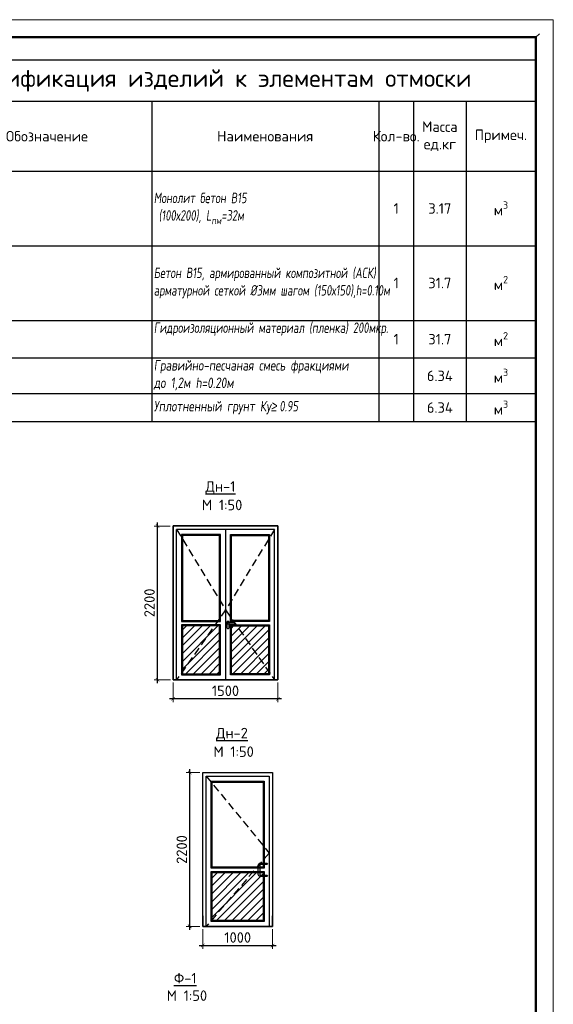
# Model space of a CAD drawing. Header units: millimetres. Extents: x 2842173 to 10151342, y -218675 to 375325.
# Tile 97 of 105: x 2972604 to 2987885, y 210949 to 239125. Entities that reach past the tile are written whole.
import ezdxf

# ---------------------------------------------------------------- set-up
doc = ezdxf.new("R2010")
doc.units = ezdxf.units.MM
doc.linetypes.add('HIDDEN2', pattern=[4.7625, 3.175, -1.5875])
doc.layers.get('Defpoints').update_dxf_attribs({"color": 255})
doc.layers.add('CS_UNPLOTTED', color=171, linetype='Continuous', plot=False)
doc.layers.add('Окно ОК-1', color=142, linetype='Continuous')
doc.layers.add('ОКОН.МАРКИ', color=12, linetype='Continuous')
doc.layers.add('тонкие', color=143, linetype='Continuous', lineweight=9)
doc.styles.add('ГОСТ300', font='isocpeur.ttf')
doc.dimstyles.new('ГОСТ 50', dxfattribs={"dimtxt": 300, "dimasz": 100, "dimexe": 100, "dimexo": 80, "dimgap": 80, "dimtad": 1, "dimdec": 0, "dimlfac": 0.5, "dimtxsty": 'ГОСТ300', "dimblk": 'ARCHTICK', "dimcen": 50, "dimdle": 100, "dimadec": 0, "dimazin": 0, "dimtfac": 1, "dimtdec": 0, "dimtmove": 0, "dimatfit": 3, "dimldrblk": 'ARCHTICK', "dimfxl": 1, "dimlwe": 9, "dimarcsym": 0})
pattern_1 = [(45, (520599.26, 755641.5), (-112.253202, 112.253202), [])]

# ---------------------------------------------------------------- blocks, each defined once
blk = doc.blocks.new('*U647')
at = {"lineweight": 9}
for p, q in [((-20, 415), (574, 415)), ((574, 415), (574, -5))]:
    blk.add_line(p, q, dxfattribs=at)
at = {"lineweight": 50}
for p, q in [((0, 410), (569, 410)), ((569, 410), (569, 0))]:
    blk.add_line(p, q, dxfattribs=at)
at = {"layer": 'CS_UNPLOTTED'}
blk.add_line((570, 411), (569, 410), dxfattribs=at)
blk = doc.blocks.new('_ArchTick')
at = {"color": 0, "linetype": 'ByBlock', "const_width": 0.15}
blk.add_lwpolyline([(-0.5, -0.5), (0.5, 0.5)], dxfattribs=at)
blk = doc.blocks.new('*D566')
at = {"color": 0, "lineweight": 9, "transparency": 16777216}
for p, q in [((2976997, 220156), (2976997, 219590)), ((2979997, 220156), (2979997, 219590))]:
    blk.add_line(p, q, dxfattribs=at)
at = {"color": 0, "lineweight": -2, "transparency": 16777216}
blk.add_line((2980097, 219690), (2976897, 219690), dxfattribs=at)
at = {"layer": 'Defpoints', "color": 0, "transparency": 16777216}
for p in [(2976997, 220236), (2979997, 220236), (2976997, 219690)]:
    blk.add_point(p, dxfattribs=at)
at = {"color": 0, "lineweight": -2, "transparency": 16777216, "xscale": 100, "yscale": 100, "zscale": 100, "rotation": 180}
blk.add_blockref('_ArchTick', (2976997, 219690), dxfattribs=at)
at = {"color": 0, "lineweight": -2, "transparency": 16777216, "xscale": 100, "yscale": 100, "zscale": 100}
blk.add_blockref('_ArchTick', (2979997, 219690), dxfattribs=at)
at = {"color": 0, "transparency": 16777216, "insert": (2978497, 219920), "char_height": 300, "attachment_point": 5, "style": 'ГОСТ300'}
blk.add_mtext('1500', dxfattribs=at)
blk = doc.blocks.new('*D567')
at = {"color": 0, "lineweight": 9, "transparency": 16777216}
for p, q in [((2977847, 213098), (2977847, 212532)), ((2979847, 213098), (2979847, 212532))]:
    blk.add_line(p, q, dxfattribs=at)
at = {"color": 0, "lineweight": -2, "transparency": 16777216}
blk.add_line((2977747, 212632), (2979947, 212632), dxfattribs=at)
at = {"layer": 'Defpoints', "color": 0, "transparency": 16777216}
for p in [(2977847, 213178), (2979847, 213178), (2979847, 212632)]:
    blk.add_point(p, dxfattribs=at)
at = {"color": 0, "lineweight": -2, "transparency": 16777216, "xscale": 100, "yscale": 100, "zscale": 100, "rotation": 180}
blk.add_blockref('_ArchTick', (2977847, 212632), dxfattribs=at)
at = {"color": 0, "lineweight": -2, "transparency": 16777216, "xscale": 100, "yscale": 100, "zscale": 100}
blk.add_blockref('_ArchTick', (2979847, 212632), dxfattribs=at)
at = {"color": 0, "transparency": 16777216, "insert": (2978847, 212862), "char_height": 300, "attachment_point": 5, "style": 'ГОСТ300'}
blk.add_mtext('1000', dxfattribs=at)
blk = doc.blocks.new('*D568')
at = {"color": 0, "lineweight": 9, "transparency": 16777216}
for p, q in [((2977767, 217578), (2977374, 217578)), ((2977767, 213178), (2977374, 213178))]:
    blk.add_line(p, q, dxfattribs=at)
at = {"color": 0, "lineweight": -2, "transparency": 16777216}
blk.add_line((2977474, 213078), (2977474, 217678), dxfattribs=at)
at = {"layer": 'Defpoints', "color": 0, "transparency": 16777216}
for p in [(2977474, 217578), (2977847, 217578), (2977847, 213178)]:
    blk.add_point(p, dxfattribs=at)
at = {"color": 0, "lineweight": -2, "transparency": 16777216, "xscale": 100, "yscale": 100, "zscale": 100}
for p, rotation in [((2977474, 217578), 90), ((2977474, 213178), 270)]:
    blk.add_blockref('_ArchTick', p, dxfattribs=dict(at, rotation=rotation))
at = {"color": 0, "transparency": 16777216, "insert": (2977244, 215378), "char_height": 300, "attachment_point": 5, "rotation": 90, "style": 'ГОСТ300'}
blk.add_mtext('2200', dxfattribs=at)
blk = doc.blocks.new('*D569')
at = {"color": 0, "lineweight": 9, "transparency": 16777216}
for p, q in [((2976917, 224636), (2976451, 224636)), ((2976919, 220236), (2976451, 220236))]:
    blk.add_line(p, q, dxfattribs=at)
at = {"color": 0, "lineweight": -2, "transparency": 16777216}
blk.add_line((2976551, 220136), (2976551, 224736), dxfattribs=at)
at = {"layer": 'Defpoints', "color": 0, "transparency": 16777216}
for p in [(2976551, 224636), (2976997, 224636), (2976999, 220236)]:
    blk.add_point(p, dxfattribs=at)
at = {"color": 0, "lineweight": -2, "transparency": 16777216, "xscale": 100, "yscale": 100, "zscale": 100}
for p, rotation in [((2976551, 224636), 90), ((2976551, 220236), 270)]:
    blk.add_blockref('_ArchTick', p, dxfattribs=dict(at, rotation=rotation))
at = {"color": 0, "transparency": 16777216, "insert": (2976321, 222436), "char_height": 300, "attachment_point": 5, "rotation": 90, "style": 'ГОСТ300'}
blk.add_mtext('2200', dxfattribs=at)
blk = doc.blocks.new('*T646')
at = {"color": 0, "lineweight": -2, "transparency": 16777216}
for p, q in [((0, 0), (18500, 0)), ((0, 0), (0, -1187)), ((18500, 0), (18500, -1187)), ((0, -1187), (1500, -1187))]:
    blk.add_line(p, q, dxfattribs=at)
at = {"color": 0, "lineweight": 25, "transparency": 16777216}
for p, q in [((0, -1187), (0, -3187)), ((1500, -1187), (1500, -3187)), ((7500, -1187), (7500, -3187)), ((14000, -1187), (14000, -10353)), ((15000, -1187), (15000, -10353)), ((16500, -1187), (16500, -10353)), ((18500, -1187), (18500, -10353)), ((0, -3187), (16500, -3187)), ((0, -5321), (1500, -5321)), ((7500, -5321), (18500, -5321)), ((0, -7456), (1500, -7456)), ((7500, -7456), (18500, -7456)), ((7500, -7456), (7500, -9553)), ((0, -8533), (18500, -8533)), ((0, -9553), (18500, -9553)), ((0, -10353), (16500, -10353))]:
    blk.add_line(p, q, dxfattribs=at)
at = {"color": 0, "linetype": 'ByBlock', "lineweight": -2, "transparency": 16777216}
for p, q in [((1500, -1187), (18500, -1187)), ((0, -3187), (0, -10353)), ((1500, -3187), (1500, -10353)), ((7500, -3187), (7500, -7456)), ((16500, -3187), (18500, -3187)), ((1500, -5321), (7500, -5321)), ((1500, -7456), (7500, -7456)), ((7500, -9553), (7500, -10353)), ((16500, -10353), (18500, -10353))]:
    blk.add_line(p, q, dxfattribs=at)
at = {"color": 0, "transparency": 16777216, "style": 'ГОСТ300'}
for s, insert, char_height, width, attachment_point in [('{\\fISOCPEUR|b1|i0|c204|p34;Спецификация изделий к элементам отмоски}', (9250, -593), 500, 18380, 5), ('Обозначение', (4500, -2187), 300, 5880, 5), ('Масса ед.кг', (15750, -2187), 300, 1380, 5), ('Поз.', (750, -2187), 300, 1380, 5), ('Наименования', (10750, -2187), 300, 6380, 5), ('Кол-во.', (14500, -2187), 300, 880, 5), ('Примеч.', (17500, -2187), 300, 1880, 5), ('\\A1;{\\Fsimplex|c204;\\Q7;\\W0.7;\\C256;\\c0;Монолит бетон В15\\fISOCPEUR|b0|i0|c204|p34;\\Q0;\\W1;\\C7;\\P\\Fsimplex|c204;\\Q7;\\W0.7;\\C256;\\c0; (100х200), L\\H0.7x;\\S^ пм;\\H1.42857x;=32м }', (7560, -4254), 300, 6380, 4), ('1', (750, -4254), 300, 1380, 5), ('1', (14500, -4254), 300, 880, 5), ('3.17', (15750, -4254), 300, 1380, 5), ('\\A1;м{\\H0.7x;\\S3^ ;}', (17500, -4254), 300, 1880, 5), ('{\\Fsimplex|c204;\\Q7;\\W0.7;\\C7;Бетон В15,\\C256;\\c0; армированный композитной (АСК) \\Pарматурной сеткой %%C3мм шагом (150х150),h=0.10м }', (7560, -6388), 300, 6380, 4), ('2', (750, -6388), 300, 1380, 5), ('31.7', (15750, -6388), 300, 1380, 5), ('\\A1;м{\\H0.7x;\\S2^ ;}', (17500, -6388), 300, 1880, 5), ('1', (14500, -6388), 300, 880, 5), ('{\\Fsimplex|c204;\\Q7;\\W0.7;\\C7;Гидроизоляционный материал (пленка) 200мкр.}', (7560, -7516), 300, 6380, 1), ('3', (750, -7994), 300, 1380, 5), ('1', (14500, -7994), 300, 880, 5), ('31.7', (15750, -7994), 300, 1380, 5), ('\\A1;м{\\H0.7x;\\S2^ ;}', (17500, -7994), 300, 1880, 5), ('{\\Fsimplex|c204;\\Q7;\\W0.75;\\C7;Гравийно-песчаная смесь фракциями до 1,2м h=0.20м}', (7560, -8593), 300, 6380, 1), ('4', (750, -9043), 300, 1380, 5), ('6.34', (15750, -9043), 300, 1380, 5), ('\\A1;м{\\H0.7x;\\S3^ ;}', (17500, -9043), 300, 1880, 5), ('5', (750, -9953), 300, 1380, 5), ('{\\Fsimplex|c204;\\Q7;\\W0.75;\\C7;Уплотненный грунт\\~Ку\\fArial|b0|i0|c204|p34;\\W0.7;≥ \\Fsimplex|c204;0.95\\Fruss|c204;\\H1.00001x;\\W0.75;   }', (7560, -9953), 300, 6380, 4), ('6.34', (15750, -9953), 300, 1380, 5), ('\\A1;м{\\H0.7x;\\S3^ ;}', (17500, -9953), 300, 1880, 5)]:
    blk.add_mtext(s, dxfattribs=dict(at, insert=insert, char_height=char_height, width=width, attachment_point=attachment_point))

msp = doc.modelspace()

# ---------------------------------------------------------------- hatches: boundary and pattern name
at = {"layer": 'тонкие', "linetype": 'ByBlock', "ltscale": 50}
h = msp.add_hatch(dxfattribs=at)
h.set_pattern_fill('ANSI31', color=256, scale=50)
h.set_pattern_definition(pattern_1)
h.paths.add_polyline_path([(2978328.835, 221776.415), (2977268.835, 221776.415), (2977268.835, 220406.429), (2978328.835, 220406.429)])
h = msp.add_hatch(dxfattribs=at)
h.set_pattern_fill('ANSI31', color=256, scale=50)
h.set_pattern_definition(pattern_1)
h.paths.add_polyline_path([(2979728.836, 221776.415), (2978668.835, 221776.415), (2978668.835, 220406.429), (2979728.836, 220406.429)])
h = msp.add_hatch(dxfattribs=at)
h.set_pattern_fill('ANSI31', color=256, scale=50)
h.set_pattern_definition([(45, (505541.85, 748582.67), (-112.253202, 112.253202), [])])
h.paths.add_polyline_path([(2979577.127, 214717.58), (2978117.127, 214717.58), (2978117.127, 213347.58), (2979577.127, 213347.58)])

# ---------------------------------------------------------------- linework, layer by layer
at = {"ltscale": 15}
for p, q in [((2976996.731, 220536.415), (2976996.731, 220236.415)), ((2979996.731, 220236.415), (2979996.731, 220536.415)), ((2976998.835, 220236.433), (2979996.731, 220236.415)), ((2977847.127, 213477.58), (2977847.127, 213177.58)), ((2979847.127, 213177.58), (2979847.127, 213477.625)), ((2977847.127, 213177.58), (2979847.127, 213177.58))]:
    msp.add_line(p, q, dxfattribs=at)
at = {"color": 0, "linetype": 'ByBlock', "ltscale": 50}
msp.add_lwpolyline([(2979996.731, 224636.419), (2976996.732, 224636.419), (2976996.731, 220236.415), (2979996.731, 220236.415)], close=True, dxfattribs=at)
at = {"layer": 'Окно ОК-1', "ltscale": 0.5}
msp.add_line((2979898.836, 224536.424), (2977098.835, 224536.424), dxfattribs=at)
for points in [[(2979996.731, 220236.415), (2976996.731, 220236.415), (2976996.731, 224636.419), (2979996.731, 224636.419)], [(2978358.835, 224396.424), (2977238.835, 224396.424), (2977238.835, 221906.429), (2978358.835, 221906.429)], [(2978638.835, 224396.424), (2979758.836, 224396.424), (2979758.836, 221906.429), (2978638.835, 221906.429)], [(2978358.835, 221806.415), (2977238.835, 221806.415), (2977238.835, 220376.429), (2978358.835, 220376.429)], [(2978638.835, 221806.415), (2979758.836, 221806.415), (2979758.836, 220376.429), (2978638.835, 220376.429)], [(2979847.127, 213177.58), (2977847.127, 213177.58), (2977847.127, 217577.58), (2979847.127, 217577.58)], [(2978087.127, 217337.58), (2979607.127, 217337.58), (2979607.127, 214847.58), (2978087.127, 214847.58)]]:
    msp.add_lwpolyline(points, close=True, dxfattribs=at)
for points in [[(2977098.835, 220236.424), (2979898.836, 220236.424), (2979898.836, 224536.424)], [(2977098.835, 220236.424), (2977098.835, 224536.424)], [(2978498.835, 224536.424), (2978498.835, 220236.424)], [(2977947.127, 213177.58), (2977947.127, 217477.58), (2979747.127, 217477.58), (2979747.127, 213177.58)]]:
    msp.add_lwpolyline(points, dxfattribs=at)
at = {"layer": 'Окно ОК-1', "linetype": 'HIDDEN2', "ltscale": 70}
for points in [[(2977098.835, 224536.424), (2978498.835, 222236.424), (2977098.835, 220236.424)], [(2979898.836, 224536.424), (2978498.835, 222236.424), (2979898.836, 220236.424)], [(2977947.127, 217477.58), (2979747.127, 215277.58), (2977947.127, 213177.58)]]:
    msp.add_lwpolyline(points, dxfattribs=at)
at = {"layer": 'Окно ОК-1', "color": 5, "ltscale": 0.5}
for points in [[(2978328.835, 224366.424), (2977268.835, 224366.424), (2977268.835, 221936.429), (2978328.835, 221936.429)], [(2978668.835, 224366.424), (2979728.836, 224366.424), (2979728.836, 221936.429), (2978668.835, 221936.429)], [(2978328.835, 221776.415), (2977268.835, 221776.415), (2977268.835, 220406.429), (2978328.835, 220406.429)], [(2978668.835, 221776.415), (2979728.836, 221776.415), (2979728.836, 220406.429), (2978668.835, 220406.429)], [(2978117.127, 217307.58), (2979577.127, 217307.58), (2979577.127, 214877.58), (2978117.127, 214877.58)]]:
    msp.add_lwpolyline(points, close=True, dxfattribs=at)
at = {"layer": 'Окно ОК-1', "ltscale": 0.5}
for points in [[(2978558.836, 221706.424), (2978578.836, 221706.424, 0.414213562), (2978598.836, 221726.424), (2978598.836, 221886.424, 0.414213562), (2978578.836, 221906.424), (2978558.836, 221906.424, 0.414213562), (2978538.836, 221886.424), (2978538.836, 221726.424, 0.414213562)], [(2978568.836, 221876.424, 1), (2978568.836, 221836.424), (2978768.836, 221836.424), (2978768.836, 221876.424)], [(2979497.127, 214987.58), (2979677.127, 214987.58, -1), (2979677.127, 214947.58), (2979497.127, 214947.58, 0.414213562), (2979477.127, 214927.58), (2979477.127, 214667.58, 0.414213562), (2979497.127, 214647.58), (2979677.127, 214647.58, -1), (2979677.127, 214607.58), (2979497.127, 214607.58, -0.414213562), (2979437.127, 214667.58), (2979437.127, 214927.58, -0.414213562)]]:
    msp.add_lwpolyline(points, format="xyb", close=True, dxfattribs=at)
at = {"layer": 'Окно ОК-1', "ltscale": 100}
for points in [[(2978087.127, 214747.58), (2979607.127, 214747.58), (2979607.127, 213317.58), (2978087.127, 213317.58)], [(2978117.127, 214717.58), (2979577.127, 214717.58), (2979577.127, 213347.58), (2978117.127, 213347.58)]]:
    msp.add_lwpolyline(points, close=True, dxfattribs=at)

# ---------------------------------------------------------------- block references
at = {"color": 0, "ltscale": 30, "xscale": 100, "yscale": 100, "zscale": 100}
msp.add_blockref('*U647', (2930484.712, 197624.819), dxfattribs=at)
msp.add_blockref('*T646', (2968884.712, 237977.231))

# ---------------------------------------------------------------- texts
at = {"linetype": 'ByBlock', "lineweight": 9, "style": 'ГОСТ300'}
for p in [(2977820.514, 225086.921), (2978150.514, 218028.087), (2976813.351, 211046.422)]:
    msp.add_text('М 1:50', height=300, dxfattribs=at).set_placement(p)
at = {"layer": 'ОКОН.МАРКИ', "ltscale": 100, "char_height": 300, "width": 1212.46793, "attachment_point": 5, "rotation": 0.4641407, "style": 'ГОСТ300'}
for s, insert in [('{\\fISOCPEUR|b0|i0|c204|p34;\\LДн-1}', (2978351.983, 225736.206)), ('{\\LДн-2}', (2978681.983, 218677.372)), ('{\\LФ-1}', (2977344.821, 211695.707))]:
    msp.add_mtext(s, dxfattribs=dict(at, insert=insert))

# ---------------------------------------------------------------- dimensions: what is measured, and where the dimension line sits
for base, p1, p2, picture, middle in [((2976550.538, 224636.419), (2976998.835, 220236.433), (2976996.731, 224636.419), '*D569', (2976320.538, 222436.426)), ((2977473.833, 217577.58), (2977847.127, 213177.58), (2977847.127, 217577.58), '*D568', (2977243.833, 215377.58))]:
    dim = msp.add_linear_dim(base=base, p1=p1, p2=p2, angle=90, dimstyle='ГОСТ 50')
    dim.commit()
    dim.dimension.update_dxf_attribs({"geometry": picture, "text_midpoint": middle})
for base, p1, p2, picture, middle in [((2976996.731, 219690.34), (2979996.731, 220236.415), (2976996.731, 220236.414), '*D566', (2978496.731, 219920.34)), ((2979847.127, 212631.506), (2977847.127, 213177.58), (2979847.127, 213177.58), '*D567', (2978847.127, 212861.506))]:
    dim = msp.add_linear_dim(base=base, p1=p1, p2=p2, dimstyle='ГОСТ 50')
    dim.commit()
    dim.dimension.update_dxf_attribs({"geometry": picture, "text_midpoint": middle})

doc.saveas('drawing.dxf')
